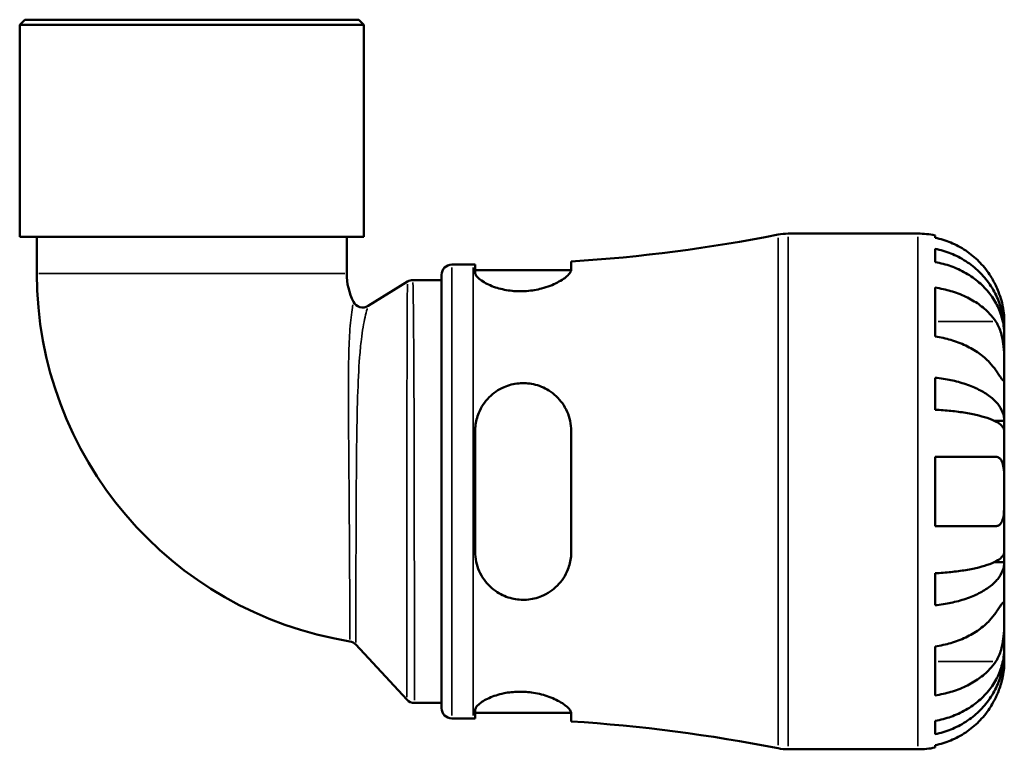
# Model space of a CAD drawing. Header units: millimetres. Extents: x 0 to 902, y 0 to 783.
# Tile 3 of 6: x 349 to 439, y 240 to 306. Entities that reach past the tile are written whole.
import ezdxf

# ---------------------------------------------------------------- set-up
doc = ezdxf.new("R2010")
doc.units = ezdxf.units.MM
doc.layers.add('Visible (ISO)', color=7, linetype='Continuous', lineweight=50)
doc.layers.add('Visible Narrow (ISO)', color=7, linetype='Continuous', lineweight=35)

msp = doc.modelspace()

# ---------------------------------------------------------------- linework, layer by layer
at = {"layer": 'Visible (ISO)'}
for p, q in [((349.6993, 306.2413), (349.2293, 305.7713)), ((349.6993, 306.2413), (380.1114, 306.2413)), ((380.1114, 306.2413), (380.5814, 305.7713)), ((380.5814, 305.7713), (349.2293, 305.7713)), ((349.2293, 286.4413), (349.2293, 305.7713)), ((380.5814, 286.4413), (380.5814, 305.7713)), ((380.5814, 286.4413), (349.2293, 286.4413)), ((350.7969, 286.4413), (350.7969, 283.1093)), ((379.0138, 286.4413), (379.0138, 283.1093)), ((419.2113, 286.7413), (431.0303, 286.7413)), ((432.6053, 286.5822), (432.6053, 286.3686)), ((432.6053, 285.36), (432.6053, 284.1522)), ((388.5933, 283.9213), (390.5333, 283.9213)), ((390.7158, 283.9214), (390.7158, 283.1766)), ((390.7158, 283.4213), (399.4627, 283.4213)), ((399.4658, 283.467), (399.4658, 284.2015)), ((385.0401, 282.5113), (387.6533, 282.5113)), ((387.6533, 243.5013), (387.6533, 282.9813)), ((380.9561, 280.1547), (384.5463, 282.3711)), ((432.6053, 281.8222), (432.6053, 277.3674)), ((438.9053, 277.8609), (438.9053, 278.8663)), ((438.9053, 277.8609), (438.8929, 277.8609)), ((438.9053, 277.4782), (438.9053, 277.8609)), ((438.9053, 274.2898), (438.9053, 277.4782)), ((432.6053, 273.6109), (432.6053, 270.6951)), ((438.9053, 269.6796), (438.9053, 274.2898)), ((438.9053, 269.6796), (437.9965, 269.6796)), ((438.9053, 268.7557), (438.9053, 269.6796)), ((390.7158, 268.7413), (390.7158, 257.7413)), ((399.4658, 257.7413), (399.4658, 268.7413)), ((438.9053, 263.2413), (438.9053, 268.7557)), ((432.6053, 266.3913), (432.6053, 260.0913)), ((438.9053, 257.7269), (438.9053, 263.2413)), ((438.9053, 256.803), (438.9053, 257.7269)), ((438.9053, 256.803), (437.9965, 256.803)), ((438.9053, 252.1927), (438.9053, 256.803)), ((432.6053, 255.7874), (432.6053, 252.8717)), ((438.9053, 249.0044), (438.9053, 252.1927)), ((384.4943, 244.2723), (379.8479, 249.2862)), ((432.6053, 249.1152), (432.6053, 244.6604)), ((438.9053, 248.6217), (438.8929, 248.6217)), ((438.9053, 248.6217), (438.9053, 249.0044)), ((438.9053, 247.6163), (438.9053, 248.6217)), ((385.1838, 243.9713), (387.6533, 243.9713)), ((390.7158, 243.306), (390.7158, 242.5612)), ((390.7158, 243.0613), (399.4627, 243.0613)), ((388.5933, 242.5613), (390.5333, 242.5613)), ((399.4658, 242.2811), (399.4658, 243.0156)), ((432.6053, 242.3303), (432.6053, 241.1226)), ((419.2113, 239.7413), (431.0303, 239.7413)), ((432.6053, 240.1139), (432.6053, 239.9004))]:
    msp.add_line(p, q, dxfattribs=at)
for centre, radius, start, end in [((390.5333, 426.4513), 142.53, 273.593139, 281.232066), ((419.2113, 282.0413), 4.7, 90, 101.232066), ((431.0303, 278.8663), 7.875, 78.463041, 90), ((388.5933, 282.9813), 0.94, 90, 180), ((390.5333, 426.4513), 142.53, 270, 270.073363), ((384.7733, 283.1093), 33.9764, 180, 260.746113), ((384.7733, 283.1093), 5.7596, 180, 206.556974), ((385.0401, 281.5713), 0.94, 90, 121.689517), ((380.4623, 280.9545), 0.94, 206.556974, 301.689517), ((379.1584, 248.6473), 0.94, 42.82187, 80.746113), ((385.1838, 244.9113), 0.94, 222.82187, 270), ((388.5933, 243.5013), 0.94, 180, 270), ((390.5333, 100.0313), 142.53, 89.926637, 90), ((390.5333, 100.0313), 142.53, 78.767934, 86.406861), ((419.2113, 244.4413), 4.7, 258.767934, 270), ((431.0303, 247.6163), 7.875, 270, 281.536959)]:
    msp.add_arc(centre, radius, start, end, dxfattribs=at)
for points, knots in [([(438.1276, 282.0163), (437.9696, 282.3494), (437.7808, 282.6862), (437.2725, 283.4527), (436.9295, 283.8668), (436.2409, 284.5594), (435.8324, 284.9023), (434.9523, 285.4938), (434.4805, 285.7425), (433.5975, 286.11), (433.1073, 286.2652), (432.6053, 286.3686)], [3.89239507, 3.89239507, 3.89239507, 3.89239507, 3.99831093, 3.99831093, 4.14541915, 4.14541915, 4.2913159, 4.2913159, 4.43721264, 4.43721264, 4.57824766, 4.57824766, 4.57824766, 4.57824766]), ([(432.6053, 285.36), (433.1104, 285.2599), (433.6037, 285.1093), (434.4894, 284.7537), (434.9613, 284.5138), (435.8422, 283.943), (436.2512, 283.6121), (436.9388, 282.9453), (437.2806, 282.5479), (437.87, 281.692), (438.1176, 281.2337), (438.4905, 280.3602), (438.6499, 279.8645), (438.8573, 278.8515), (438.9053, 278.3344), (438.9053, 277.8609)], [0.1494024, 0.1494024, 0.1494024, 0.1494024, 0.2912498, 0.2912498, 0.4370651, 0.4370651, 0.5828803, 0.5828803, 0.7290354, 0.7290354, 0.8751905, 0.8751905, 1.0219149, 1.0219149, 1.1686392, 1.1686392, 1.1686392, 1.1686392]), ([(399.4658, 283.467), (399.4658, 283.427), (399.4584, 283.385), (399.4027, 283.2181), (399.3053, 283.0813), (398.939, 282.7244), (398.6125, 282.4967), (397.7957, 282.0773), (397.3122, 281.8859), (396.3361, 281.6288), (395.8726, 281.5477), (394.9491, 281.4773), (394.5043, 281.4828), (393.5891, 281.574), (393.1363, 281.6673), (392.2503, 281.9334), (391.8413, 282.1145), (391.1755, 282.5056), (390.9327, 282.7155), (390.7473, 283.0023), (390.7158, 283.093), (390.7158, 283.1766)], [-1.5138887, -1.5138887, -1.5138887, -1.5138887, -1.4680721, -1.4680721, -1.3400138, -1.3400138, -1.1517216, -1.1517216, -0.9695924, -0.9695924, -0.824697, -0.824697, -0.6904142, -0.6904142, -0.5403886, -0.5403886, -0.3639541, -0.3639541, -0.1749306, -0.1749306, -0.0801301, -0.0801301, -0.0801301, -0.0801301]), ([(438.9053, 277.4782), (438.9053, 277.8996), (438.8573, 278.3598), (438.6499, 279.2613), (438.4905, 279.7025), (438.1176, 280.4799), (437.87, 280.8878), (437.2806, 281.6495), (436.9388, 282.0032), (436.2512, 282.5967), (435.8422, 282.8912), (434.9613, 283.3992), (434.4894, 283.6126), (433.6037, 283.9292), (433.1104, 284.0632), (432.6053, 284.1522)], [3.5133937, 3.5133937, 3.5133937, 3.5133937, 3.6601181, 3.6601181, 3.8068425, 3.8068425, 3.9529976, 3.9529976, 4.0991526, 4.0991526, 4.2449679, 4.2449679, 4.3907831, 4.3907831, 4.5326305, 4.5326305, 4.5326305, 4.5326305]), ([(432.6053, 281.8222), (433.1073, 281.7491), (433.5975, 281.6393), (434.4805, 281.3794), (434.9523, 281.2036), (435.8324, 280.7853), (436.2409, 280.5428), (436.9295, 280.0531), (437.2725, 279.7603), (437.7808, 279.2183), (437.9696, 278.9801), (438.1276, 278.7446)], [0.14941001, 0.14941001, 0.14941001, 0.14941001, 0.29044502, 0.29044502, 0.43634177, 0.43634177, 0.58223851, 0.58223851, 0.72934673, 0.72934673, 0.83526259, 0.83526259, 0.83526259, 0.83526259]), ([(438.9053, 278.8663), (438.9053, 278.8663), (438.9055, 278.8932), (438.9039, 279.0027), (438.902, 279.0882), (438.8849, 279.3778), (438.8626, 279.6187), (438.774, 280.1307), (438.7203, 280.3757), (438.5744, 280.8973), (438.484, 281.1682), (438.3007, 281.6348), (438.2174, 281.827), (438.1276, 282.0163)], [0, 0, 0, 0, 0.0712621, 0.0712621, 0.14674386, 0.14674386, 0.26523779, 0.26523779, 0.3552048, 0.3552048, 0.4448049, 0.4448049, 0.50788946, 0.50788946, 0.50788946, 0.50788946]), ([(438.1276, 278.7446), (438.1854, 278.6584), (438.2405, 278.5664), (438.3768, 278.311), (438.4525, 278.1396), (438.5875, 277.7663), (438.6457, 277.5657), (438.7603, 277.0668), (438.8066, 276.7656), (438.8784, 276.0694), (438.8935, 275.6818), (438.907, 274.9338), (438.9053, 274.5842), (438.9053, 274.2898)], [-0.50766593, -0.50766593, -0.50766593, -0.50766593, -0.46718991, -0.46718991, -0.40200215, -0.40200215, -0.33506637, -0.33506637, -0.24300458, -0.24300458, -0.12488859, -0.12488859, 0, 0, 0, 0]), ([(438.1276, 274.2898), (437.9696, 274.5254), (437.7808, 274.7636), (437.2725, 275.3055), (436.9295, 275.5983), (436.2409, 276.0881), (435.8324, 276.3305), (434.9523, 276.7488), (434.4805, 276.9247), (433.5975, 277.1845), (433.1073, 277.2943), (432.6053, 277.3674)], [3.89239507, 3.89239507, 3.89239507, 3.89239507, 3.99831093, 3.99831093, 4.14541915, 4.14541915, 4.2913159, 4.2913159, 4.43721264, 4.43721264, 4.57824766, 4.57824766, 4.57824766, 4.57824766]), ([(432.6053, 273.6109), (433.1104, 273.5585), (433.6037, 273.4795), (434.4894, 273.2931), (434.9613, 273.1673), (435.8422, 272.8681), (436.2512, 272.6946), (436.9388, 272.3451), (437.2806, 272.1367), (437.87, 271.688), (438.1176, 271.4478), (438.4905, 270.9899), (438.6499, 270.73), (438.8573, 270.1989), (438.9053, 269.9278), (438.9053, 269.6796)], [0.1494024, 0.1494024, 0.1494024, 0.1494024, 0.2912498, 0.2912498, 0.4370651, 0.4370651, 0.5828803, 0.5828803, 0.7290354, 0.7290354, 0.8751905, 0.8751905, 1.0219149, 1.0219149, 1.1686392, 1.1686392, 1.1686392, 1.1686392]), ([(438.9053, 274.2898), (438.9053, 274.1341), (438.9055, 273.9951), (438.9043, 273.7471), (438.9028, 273.6415), (438.8904, 273.4432), (438.8753, 273.3787), (438.8104, 273.3591), (438.7631, 273.3978), (438.6458, 273.5387), (438.5876, 273.6175), (438.4526, 273.809), (438.3769, 273.9199), (438.2407, 274.1214), (438.1855, 274.2035), (438.1276, 274.2898)], [0, 0, 0, 0, 0.06608139, 0.06608139, 0.13667451, 0.13667451, 0.23873403, 0.23873403, 0.33457773, 0.33457773, 0.40157847, 0.40157847, 0.46685307, 0.46685307, 0.50745344, 0.50745344, 0.50745344, 0.50745344]), ([(390.7158, 268.7413), (390.7158, 268.8864), (390.7231, 269.0312), (390.7798, 269.6007), (390.884, 270.0148), (391.262, 270.9337), (391.5811, 271.4157), (392.3706, 272.2111), (392.8306, 272.5292), (393.7673, 272.9364), (394.2169, 273.0534), (395.1303, 273.1393), (395.5794, 273.1117), (396.5268, 272.907), (397.0054, 272.7076), (397.9169, 272.1298), (398.3309, 271.7343), (398.9962, 270.7986), (399.239, 270.2538), (399.4319, 269.3681), (399.4658, 269.056), (399.4658, 268.7413)], [-1.506757, -1.506757, -1.506757, -1.506757, -1.4614955, -1.4614955, -1.3277033, -1.3277033, -1.1467616, -1.1467616, -0.9747067, -0.9747067, -0.8344716, -0.8344716, -0.6988806, -0.6988806, -0.5396246, -0.5396246, -0.3595209, -0.3595209, -0.171702, -0.171702, -0.0733786, -0.0733786, -0.0733786, -0.0733786]), ([(438.9053, 268.7557), (438.9053, 268.8782), (438.8573, 269.0119), (438.6499, 269.2739), (438.4905, 269.4021), (438.1176, 269.628), (437.87, 269.7465), (437.2806, 269.9679), (436.9388, 270.0706), (436.2512, 270.2431), (435.8422, 270.3287), (434.9613, 270.4763), (434.4894, 270.5383), (433.6037, 270.6303), (433.1104, 270.6692), (432.6053, 270.6951)], [3.5133937, 3.5133937, 3.5133937, 3.5133937, 3.6601181, 3.6601181, 3.8068425, 3.8068425, 3.9529976, 3.9529976, 4.0991526, 4.0991526, 4.2449679, 4.2449679, 4.3907831, 4.3907831, 4.5326305, 4.5326305, 4.5326305, 4.5326305]), ([(432.6053, 266.3913), (433.1073, 266.3913), (433.5975, 266.3913), (434.4805, 266.3913), (434.9523, 266.3913), (435.8324, 266.3913), (436.2409, 266.3913), (436.9295, 266.3913), (437.2725, 266.3913), (437.7808, 266.3913), (437.9696, 266.3913), (438.1276, 266.3913)], [0.14941001, 0.14941001, 0.14941001, 0.14941001, 0.29044502, 0.29044502, 0.43634177, 0.43634177, 0.58223851, 0.58223851, 0.72934673, 0.72934673, 0.83526259, 0.83526259, 0.83526259, 0.83526259]), ([(438.1276, 266.3913), (438.1897, 266.3913), (438.2487, 266.3831), (438.3846, 266.3419), (438.4572, 266.2994), (438.5885, 266.1733), (438.6456, 266.0884), (438.7601, 265.8344), (438.8067, 265.6478), (438.8784, 265.1454), (438.8935, 264.8154), (438.907, 264.0695), (438.9053, 263.6576), (438.9053, 263.2413)], [-0.50816407, -0.50816407, -0.50816407, -0.50816407, -0.46460526, -0.46460526, -0.40154747, -0.40154747, -0.3356183, -0.3356183, -0.24286964, -0.24286964, -0.12490659, -0.12490659, 0, 0, 0, 0]), ([(438.9053, 263.2413), (438.9053, 263.0219), (438.9055, 262.8031), (438.9043, 262.3593), (438.9029, 262.1362), (438.889, 261.5508), (438.8691, 261.2163), (438.784, 260.7396), (438.734, 260.5737), (438.6157, 260.3476), (438.557, 260.2721), (438.4204, 260.1592), (438.3431, 260.1224), (438.2162, 260.0956), (438.1727, 260.0913), (438.1276, 260.0913)], [-2.17667965, -2.17667965, -2.17667965, -2.17667965, -2.11086653, -2.11086653, -2.04055216, -2.04055216, -1.91738302, -1.91738302, -1.82942275, -1.82942275, -1.76558177, -1.76558177, -1.70117883, -1.70117883, -1.66961913, -1.66961913, -1.66961913, -1.66961913]), ([(438.1276, 260.0913), (437.9696, 260.0913), (437.7808, 260.0913), (437.2725, 260.0913), (436.9295, 260.0913), (436.2409, 260.0913), (435.8324, 260.0913), (434.9523, 260.0913), (434.4805, 260.0913), (433.5975, 260.0913), (433.1073, 260.0913), (432.6053, 260.0913)], [3.89239507, 3.89239507, 3.89239507, 3.89239507, 3.99831093, 3.99831093, 4.14541915, 4.14541915, 4.2913159, 4.2913159, 4.43721264, 4.43721264, 4.57824766, 4.57824766, 4.57824766, 4.57824766]), ([(399.4658, 257.7413), (399.4658, 257.5943), (399.4584, 257.4477), (399.4027, 256.8954), (399.3053, 256.5001), (398.939, 255.5777), (398.6125, 255.0793), (397.7957, 254.2556), (397.3122, 253.9265), (396.3361, 253.5212), (395.8726, 253.41), (394.9491, 253.346), (394.5043, 253.3831), (393.5891, 253.6022), (393.1363, 253.7974), (392.2503, 254.3656), (391.8413, 254.7595), (391.1755, 255.7002), (390.9327, 256.2542), (390.7473, 257.1368), (390.7158, 257.4381), (390.7158, 257.7413)], [-1.5138887, -1.5138887, -1.5138887, -1.5138887, -1.4680721, -1.4680721, -1.3400138, -1.3400138, -1.1517216, -1.1517216, -0.9695924, -0.9695924, -0.824697, -0.824697, -0.6904142, -0.6904142, -0.5403886, -0.5403886, -0.3639541, -0.3639541, -0.1749306, -0.1749306, -0.0801301, -0.0801301, -0.0801301, -0.0801301]), ([(432.6053, 255.7874), (433.1104, 255.8133), (433.6037, 255.8523), (434.4894, 255.9443), (434.9613, 256.0063), (435.8422, 256.1539), (436.2512, 256.2395), (436.9388, 256.4119), (437.2806, 256.5147), (437.87, 256.736), (438.1176, 256.8546), (438.4905, 257.0805), (438.6499, 257.2087), (438.8573, 257.4707), (438.9053, 257.6044), (438.9053, 257.7269)], [0.1494024, 0.1494024, 0.1494024, 0.1494024, 0.2912498, 0.2912498, 0.4370651, 0.4370651, 0.5828803, 0.5828803, 0.7290354, 0.7290354, 0.8751905, 0.8751905, 1.0219149, 1.0219149, 1.1686392, 1.1686392, 1.1686392, 1.1686392]), ([(438.9053, 256.803), (438.9053, 256.5548), (438.8573, 256.2836), (438.6499, 255.7526), (438.4905, 255.4927), (438.1176, 255.0348), (437.87, 254.7945), (437.2806, 254.3459), (436.9388, 254.1375), (436.2512, 253.7879), (435.8422, 253.6145), (434.9613, 253.3153), (434.4894, 253.1895), (433.6037, 253.0031), (433.1104, 252.9241), (432.6053, 252.8717)], [3.5133937, 3.5133937, 3.5133937, 3.5133937, 3.6601181, 3.6601181, 3.8068425, 3.8068425, 3.9529976, 3.9529976, 4.0991526, 4.0991526, 4.2449679, 4.2449679, 4.3907831, 4.3907831, 4.5326305, 4.5326305, 4.5326305, 4.5326305]), ([(438.1276, 252.1927), (438.1854, 252.2789), (438.2405, 252.361), (438.3768, 252.5625), (438.4525, 252.6734), (438.5875, 252.8649), (438.6457, 252.9437), (438.7603, 253.0815), (438.8066, 253.1203), (438.8784, 253.1078), (438.8935, 253.0279), (438.907, 252.72), (438.9053, 252.4871), (438.9053, 252.1927)], [-0.50766593, -0.50766593, -0.50766593, -0.50766593, -0.46718991, -0.46718991, -0.40200215, -0.40200215, -0.33506637, -0.33506637, -0.24300458, -0.24300458, -0.12488859, -0.12488859, 0, 0, 0, 0]), ([(432.6053, 249.1152), (433.1073, 249.1883), (433.5975, 249.2981), (434.4805, 249.5579), (434.9523, 249.7338), (435.8324, 250.1521), (436.2409, 250.3945), (436.9295, 250.8843), (437.2725, 251.1771), (437.7808, 251.719), (437.9696, 251.9572), (438.1276, 252.1927)], [0.14941001, 0.14941001, 0.14941001, 0.14941001, 0.29044502, 0.29044502, 0.43634177, 0.43634177, 0.58223851, 0.58223851, 0.72934673, 0.72934673, 0.83526259, 0.83526259, 0.83526259, 0.83526259]), ([(438.9053, 252.1927), (438.9053, 252.037), (438.9055, 251.8653), (438.9043, 251.4833), (438.9028, 251.2723), (438.8904, 250.7326), (438.8753, 250.3974), (438.8104, 249.7418), (438.7631, 249.428), (438.6458, 248.9173), (438.5876, 248.7166), (438.4526, 248.3433), (438.3769, 248.1719), (438.2407, 247.9164), (438.1855, 247.8243), (438.1276, 247.738)], [0, 0, 0, 0, 0.06608139, 0.06608139, 0.13667451, 0.13667451, 0.23873403, 0.23873403, 0.33457773, 0.33457773, 0.40157847, 0.40157847, 0.46685307, 0.46685307, 0.50745344, 0.50745344, 0.50745344, 0.50745344]), ([(432.6053, 242.3303), (433.1104, 242.4194), (433.6037, 242.5534), (434.4894, 242.8699), (434.9613, 243.0834), (435.8422, 243.5914), (436.2512, 243.8859), (436.9388, 244.4793), (437.2806, 244.8331), (437.87, 245.5947), (438.1176, 246.0026), (438.4905, 246.78), (438.6499, 247.2212), (438.8573, 248.1227), (438.9053, 248.583), (438.9053, 249.0044)], [0.1494024, 0.1494024, 0.1494024, 0.1494024, 0.2912498, 0.2912498, 0.4370651, 0.4370651, 0.5828803, 0.5828803, 0.7290354, 0.7290354, 0.8751905, 0.8751905, 1.0219149, 1.0219149, 1.1686392, 1.1686392, 1.1686392, 1.1686392]), ([(438.9053, 248.6217), (438.9053, 248.1482), (438.8573, 247.631), (438.6499, 246.6181), (438.4905, 246.1224), (438.1176, 245.2489), (437.87, 244.7905), (437.2806, 243.9347), (436.9388, 243.5372), (436.2512, 242.8704), (435.8422, 242.5395), (434.9613, 241.9688), (434.4894, 241.7289), (433.6037, 241.3732), (433.1104, 241.2226), (432.6053, 241.1226)], [3.5133937, 3.5133937, 3.5133937, 3.5133937, 3.6601181, 3.6601181, 3.8068425, 3.8068425, 3.9529976, 3.9529976, 4.0991526, 4.0991526, 4.2449679, 4.2449679, 4.3907831, 4.3907831, 4.5326305, 4.5326305, 4.5326305, 4.5326305]), ([(438.1276, 247.738), (437.9696, 247.5024), (437.7808, 247.2642), (437.2725, 246.7223), (436.9295, 246.4295), (436.2409, 245.9397), (435.8324, 245.6973), (434.9523, 245.279), (434.4805, 245.1031), (433.5975, 244.8433), (433.1073, 244.7335), (432.6053, 244.6604)], [3.89239507, 3.89239507, 3.89239507, 3.89239507, 3.99831093, 3.99831093, 4.14541915, 4.14541915, 4.2913159, 4.2913159, 4.43721264, 4.43721264, 4.57824766, 4.57824766, 4.57824766, 4.57824766]), ([(438.1276, 244.4663), (438.1897, 244.5972), (438.2487, 244.7295), (438.3846, 245.0549), (438.4572, 245.2475), (438.5885, 245.6366), (438.6456, 245.8309), (438.7601, 246.2799), (438.8067, 246.5219), (438.8784, 247.0058), (438.8935, 247.2229), (438.907, 247.5337), (438.9053, 247.6163), (438.9053, 247.6163)], [-0.50816407, -0.50816407, -0.50816407, -0.50816407, -0.46460526, -0.46460526, -0.40154747, -0.40154747, -0.3356183, -0.3356183, -0.24286964, -0.24286964, -0.12490659, -0.12490659, 0, 0, 0, 0]), ([(390.7158, 243.306), (390.7158, 243.346), (390.7231, 243.3877), (390.7798, 243.5581), (390.884, 243.6973), (391.262, 244.0351), (391.5811, 244.2367), (392.3706, 244.5905), (392.8306, 244.7431), (393.7673, 244.9328), (394.2169, 244.9841), (395.1303, 245.0002), (395.5794, 244.9676), (396.5268, 244.8172), (397.0054, 244.688), (397.9169, 244.3548), (398.3309, 244.1457), (398.9962, 243.7151), (399.239, 243.4944), (399.4319, 243.1962), (399.4658, 243.1012), (399.4658, 243.0156)], [-1.506757, -1.506757, -1.506757, -1.506757, -1.4614955, -1.4614955, -1.3277033, -1.3277033, -1.1467616, -1.1467616, -0.9747067, -0.9747067, -0.8344716, -0.8344716, -0.6988806, -0.6988806, -0.5396246, -0.5396246, -0.3595209, -0.3595209, -0.171702, -0.171702, -0.0733786, -0.0733786, -0.0733786, -0.0733786]), ([(432.6053, 240.1139), (433.1073, 240.2173), (433.5975, 240.3726), (434.4805, 240.7401), (434.9523, 240.9887), (435.8324, 241.5803), (436.2409, 241.9232), (436.9295, 242.6158), (437.2725, 243.0299), (437.7808, 243.7963), (437.9696, 244.1332), (438.1276, 244.4663)], [0.14941001, 0.14941001, 0.14941001, 0.14941001, 0.29044502, 0.29044502, 0.43634177, 0.43634177, 0.58223851, 0.58223851, 0.72934673, 0.72934673, 0.83526259, 0.83526259, 0.83526259, 0.83526259])]:
    msp.add_open_spline(points, degree=3, knots=knots, dxfattribs=at)
at = {"layer": 'Visible Narrow (ISO)'}
for p, q in [((418.2958, 240.1195), (418.2958, 286.363)), ((419.2113, 286.452), (419.2113, 240.0306)), ((431.0303, 240.0306), (431.0303, 286.452)), ((388.5933, 283.6667), (388.5933, 242.8159)), ((390.5333, 242.8159), (390.5333, 283.6667)), ((350.9706, 283.1093), (378.8401, 283.1093)), ((384.3668, 282.2603), (381.1356, 280.2655)), ((437.8515, 278.7446), (432.8814, 278.7446)), ((437.8515, 247.738), (432.8814, 247.738))]:
    msp.add_line(p, q, dxfattribs=at)
for centre, start, end in [((385.0401, 281.5713), 91.584476, 120.105041), ((380.4623, 280.9545), 211.313601, 296.932889)]:
    msp.add_arc(centre, 0.94, start, end, dxfattribs=at)
for points, knots in [([(384.5428, 282.129), (384.541, 281.991), (384.5386, 281.7946), (384.5277, 280.7384), (384.519, 279.3637), (384.5079, 275.7275), (384.5046, 273.4605), (384.4999, 268.3115), (384.4986, 265.4051), (384.4965, 259.3684), (384.4959, 256.2484), (384.495, 250.8477), (384.4948, 248.5659), (384.4945, 245.7212), (384.4944, 244.8873), (384.4944, 244.5074)], [1.7278764, 1.7278764, 1.7278764, 1.7278764, 1.8629673, 1.8629673, 2.2919708, 2.2919708, 2.7238865, 2.7238865, 3.1792928, 3.1792928, 3.6783162, 3.6783162, 4.1733494, 4.1733494, 4.5553172, 4.5553172, 4.5553172, 4.5553172]), ([(385.1836, 244.2103), (385.1834, 244.5965), (385.1829, 245.4444), (385.1808, 248.3362), (385.1791, 250.6557), (385.1737, 256.1432), (385.1701, 259.3124), (385.1599, 265.4384), (385.1535, 268.3852), (385.1356, 273.5946), (385.1242, 275.8822), (385.0944, 279.5333), (385.0748, 280.9011), (385.0539, 281.9446), (385.0495, 282.138), (385.0462, 282.2737)], [-4.5553172, -4.5553172, -4.5553172, -4.5553172, -4.1733494, -4.1733494, -3.6783162, -3.6783162, -3.1792928, -3.1792928, -2.7238865, -2.7238865, -2.2919708, -2.2919708, -1.8629673, -1.8629673, -1.7278764, -1.7278764, -1.7278764, -1.7278764]), ([(379.5685, 280.2401), (379.5645, 280.217), (379.5604, 280.1927), (379.522, 279.9618), (379.4787, 279.6772), (379.3642, 278.7442), (379.2986, 277.9863), (379.2289, 276.6003), (379.2098, 276.0319), (379.1724, 274.3193), (379.1681, 273.0965), (379.175, 270.0964), (379.1906, 268.2597), (379.2214, 264.4017), (379.2373, 262.3779), (379.2647, 258.3865), (379.2762, 256.4369), (379.2948, 252.9374), (379.3014, 251.4732), (379.3069, 250.2051), (379.3081, 249.9311), (379.3088, 249.7653)], [-2.9845128, -2.9845128, -2.9845128, -2.9845128, -2.9656134, -2.9656134, -2.8136957, -2.8136957, -2.5513782, -2.5513782, -2.3893826, -2.3893826, -2.0892797, -2.0892797, -1.699146, -1.699146, -1.2916785, -1.2916785, -0.8557138, -0.8557138, -0.3659412, -0.3659412, -0.1570751, -0.1570751, -0.1570751, -0.1570751]), ([(379.848, 249.4804), (379.8482, 249.6496), (379.8484, 249.9293), (379.8496, 251.2236), (379.8511, 252.718), (379.8569, 256.2883), (379.8609, 258.277), (379.8761, 262.3436), (379.8866, 264.4039), (379.9268, 268.3173), (379.9552, 270.174), (380.0498, 273.1737), (380.1065, 274.3839), (380.2343, 276.0462), (380.2869, 276.5909), (380.445, 277.8993), (380.5661, 278.5913), (380.7499, 279.4195), (380.8146, 279.6662), (380.8701, 279.8643), (380.876, 279.8851), (380.8816, 279.9048)], [0.1570751, 0.1570751, 0.1570751, 0.1570751, 0.3659412, 0.3659412, 0.8557138, 0.8557138, 1.2916785, 1.2916785, 1.699146, 1.699146, 2.0892797, 2.0892797, 2.3893826, 2.3893826, 2.5513782, 2.5513782, 2.8136957, 2.8136957, 2.9656134, 2.9656134, 2.9845128, 2.9845128, 2.9845128, 2.9845128])]:
    msp.add_open_spline(points, degree=3, knots=knots, dxfattribs=at)

doc.saveas('drawing.dxf')
